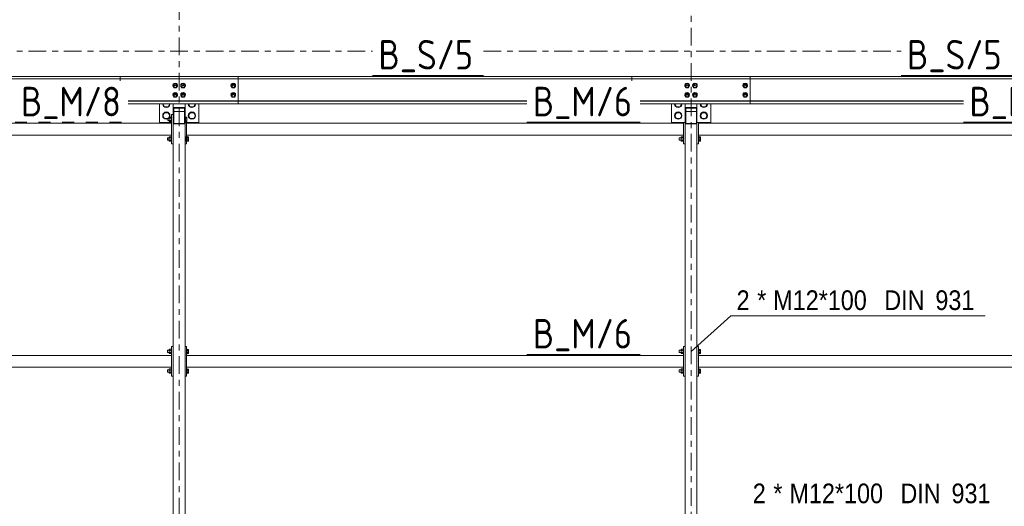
# Model space of a CAD drawing. Header units: millimetres. Extents: x 581 to 1768, y 561 to 1400.
# Tile 22 of 91: x 683 to 783, y 1287 to 1336. Entities that reach past the tile are written whole.
import ezdxf

# ---------------------------------------------------------------- set-up
doc = ezdxf.new("R2010")
doc.units = ezdxf.units.MM
doc.header["$LTSCALE"] = 0.6
for name, pattern in [('XKITLINE00', [0]), ('XKITLINE02', [4, 2, -2]), ('XKITLINE03', [6, 3, -1, 1, -1])]:
    doc.linetypes.add(name, pattern=pattern)
for name, color, linetype, lineweight in [('Bolt', 7, 'Continuous', 0), ('BoltMark', 3, 'Continuous', 0), ('Part', 2, 'Continuous', 0), ('PartMark', 3, 'Continuous', 0), ('S-GRID', 1, 'Continuous', 0)]:
    doc.layers.add(name, color=color, linetype=linetype, lineweight=lineweight)
doc.styles.add('ARIAL', font='ARIAL.TTF')
doc.styles.add('ISOCPEUR', font='ISOCPEUR.TTF')

msp = doc.modelspace()

# ---------------------------------------------------------------- linework, layer by layer
at = {"layer": 'Bolt', "color": 3, "linetype": 'XKITLINE00', "lineweight": 0}
for p, q in [((698.19, 1329.69), (698.16, 1329.58)), ((698.16, 1329.56), (698.19, 1329.68)), ((698.16, 1329.56), (698.16, 1329.58)), ((698.19, 1329.45), (698.16, 1329.56)), ((698.29, 1329.74), (698.18, 1329.56)), ((698.18, 1329.5), (698.29, 1329.69)), ((698.18, 1329.5), (698.18, 1329.56)), ((698.18, 1329.5), (698.29, 1329.32)), ((698.28, 1329.78), (698.19, 1329.69)), ((698.19, 1329.68), (698.28, 1329.76)), ((698.19, 1329.45), (698.25, 1329.4)), ((698.4, 1329.81), (698.28, 1329.78)), ((698.28, 1329.76), (698.4, 1329.79)), ((698.28, 1329.47), (698.3, 1329.53)), ((698.28, 1329.47), (698.28, 1329.5)), ((698.3, 1329.41), (698.28, 1329.47)), ((698.29, 1329.69), (698.29, 1329.74)), ((698.51, 1329.74), (698.29, 1329.74)), ((698.29, 1329.69), (698.51, 1329.69)), ((698.29, 1329.32), (698.51, 1329.32)), ((698.3, 1329.53), (698.34, 1329.57)), ((698.34, 1329.37), (698.3, 1329.41)), ((698.34, 1329.57), (698.4, 1329.58)), ((698.4, 1329.35), (698.34, 1329.37)), ((698.52, 1329.78), (698.4, 1329.81)), ((698.4, 1329.79), (698.52, 1329.76)), ((698.4, 1329.58), (698.46, 1329.57)), ((698.46, 1329.37), (698.4, 1329.35)), ((698.46, 1329.57), (698.51, 1329.53)), ((698.51, 1329.41), (698.46, 1329.37)), ((698.51, 1329.69), (698.51, 1329.74)), ((698.62, 1329.56), (698.51, 1329.74)), ((698.62, 1329.5), (698.51, 1329.69)), ((698.51, 1329.53), (698.52, 1329.47)), ((698.51, 1329.32), (698.62, 1329.5)), ((698.52, 1329.47), (698.51, 1329.41)), ((698.61, 1329.69), (698.52, 1329.78)), ((698.52, 1329.76), (698.61, 1329.68)), ((698.52, 1329.47), (698.52, 1329.5)), ((698.61, 1329.45), (698.56, 1329.4)), ((698.64, 1329.58), (698.61, 1329.69)), ((698.61, 1329.68), (698.64, 1329.56)), ((698.64, 1329.56), (698.61, 1329.45)), ((698.62, 1329.5), (698.62, 1329.56)), ((698.64, 1329.56), (698.64, 1329.58)), ((698.99, 1329.69), (698.96, 1329.58)), ((698.96, 1329.56), (698.99, 1329.68)), ((698.96, 1329.56), (698.96, 1329.58)), ((698.99, 1329.45), (698.96, 1329.56)), ((699.09, 1329.74), (698.98, 1329.56)), ((698.98, 1329.5), (699.09, 1329.69)), ((698.98, 1329.5), (698.98, 1329.56)), ((698.98, 1329.5), (699.09, 1329.32)), ((699.08, 1329.78), (698.99, 1329.69)), ((698.99, 1329.68), (699.08, 1329.76)), ((698.99, 1329.45), (699.05, 1329.4)), ((699.2, 1329.81), (699.08, 1329.78)), ((699.08, 1329.76), (699.2, 1329.79)), ((699.08, 1329.47), (699.1, 1329.53)), ((699.08, 1329.47), (699.08, 1329.5)), ((699.1, 1329.41), (699.08, 1329.47)), ((699.09, 1329.69), (699.09, 1329.74)), ((699.31, 1329.74), (699.09, 1329.74)), ((699.09, 1329.69), (699.31, 1329.69)), ((699.09, 1329.32), (699.31, 1329.32)), ((699.1, 1329.53), (699.14, 1329.57)), ((699.14, 1329.37), (699.1, 1329.41)), ((699.14, 1329.57), (699.2, 1329.58)), ((699.2, 1329.35), (699.14, 1329.37)), ((699.32, 1329.78), (699.2, 1329.81)), ((699.2, 1329.79), (699.32, 1329.76)), ((699.2, 1329.58), (699.26, 1329.57)), ((699.26, 1329.37), (699.2, 1329.35)), ((699.26, 1329.57), (699.31, 1329.53)), ((699.31, 1329.41), (699.26, 1329.37)), ((699.31, 1329.69), (699.31, 1329.74)), ((699.42, 1329.56), (699.31, 1329.74)), ((699.42, 1329.5), (699.31, 1329.69)), ((699.31, 1329.53), (699.32, 1329.47)), ((699.31, 1329.32), (699.42, 1329.5)), ((699.32, 1329.47), (699.31, 1329.41)), ((699.41, 1329.69), (699.32, 1329.78)), ((699.32, 1329.76), (699.41, 1329.68)), ((699.32, 1329.47), (699.32, 1329.5)), ((699.41, 1329.45), (699.36, 1329.4)), ((699.44, 1329.58), (699.41, 1329.69)), ((699.41, 1329.68), (699.44, 1329.56)), ((699.44, 1329.56), (699.41, 1329.45)), ((699.42, 1329.5), (699.42, 1329.56)), ((699.44, 1329.56), (699.44, 1329.58)), ((704.09, 1329.69), (704.06, 1329.58)), ((704.06, 1329.56), (704.09, 1329.68)), ((704.06, 1329.56), (704.06, 1329.58)), ((704.09, 1329.45), (704.06, 1329.56)), ((704.19, 1329.75), (704.08, 1329.56)), ((704.08, 1329.51), (704.19, 1329.69)), ((704.08, 1329.51), (704.08, 1329.56)), ((704.08, 1329.51), (704.19, 1329.32)), ((704.18, 1329.78), (704.09, 1329.69)), ((704.09, 1329.68), (704.18, 1329.76)), ((704.09, 1329.45), (704.15, 1329.4)), ((704.3, 1329.81), (704.18, 1329.78)), ((704.18, 1329.76), (704.3, 1329.79)), ((704.18, 1329.48), (704.2, 1329.53)), ((704.18, 1329.48), (704.18, 1329.51)), ((704.2, 1329.42), (704.18, 1329.48)), ((704.19, 1329.69), (704.19, 1329.75)), ((704.41, 1329.75), (704.19, 1329.75)), ((704.19, 1329.69), (704.41, 1329.69)), ((704.19, 1329.32), (704.41, 1329.32)), ((704.2, 1329.53), (704.24, 1329.58)), ((704.24, 1329.38), (704.2, 1329.42)), ((704.24, 1329.58), (704.3, 1329.59)), ((704.3, 1329.36), (704.24, 1329.38)), ((704.42, 1329.78), (704.3, 1329.81)), ((704.3, 1329.79), (704.42, 1329.76)), ((704.3, 1329.59), (704.36, 1329.58)), ((704.36, 1329.38), (704.3, 1329.36)), ((704.36, 1329.58), (704.41, 1329.53)), ((704.41, 1329.42), (704.36, 1329.38)), ((704.41, 1329.69), (704.41, 1329.75)), ((704.52, 1329.56), (704.41, 1329.75)), ((704.52, 1329.51), (704.41, 1329.69)), ((704.41, 1329.53), (704.42, 1329.48)), ((704.41, 1329.32), (704.52, 1329.51)), ((704.42, 1329.48), (704.41, 1329.42)), ((704.51, 1329.69), (704.42, 1329.78)), ((704.42, 1329.76), (704.51, 1329.68)), ((704.42, 1329.48), (704.42, 1329.51)), ((704.51, 1329.45), (704.46, 1329.4)), ((704.54, 1329.58), (704.51, 1329.69)), ((704.51, 1329.68), (704.54, 1329.56)), ((704.54, 1329.56), (704.51, 1329.45)), ((704.52, 1329.51), (704.52, 1329.56)), ((704.54, 1329.56), (704.54, 1329.58)), ((750.19, 1329.69), (750.16, 1329.58)), ((750.16, 1329.56), (750.19, 1329.68)), ((750.16, 1329.56), (750.16, 1329.58)), ((750.19, 1329.45), (750.16, 1329.56)), ((750.29, 1329.74), (750.18, 1329.56)), ((750.18, 1329.5), (750.29, 1329.69)), ((750.18, 1329.5), (750.18, 1329.56)), ((750.18, 1329.5), (750.29, 1329.32)), ((750.28, 1329.78), (750.19, 1329.69)), ((750.19, 1329.68), (750.28, 1329.76)), ((750.19, 1329.45), (750.25, 1329.4)), ((750.4, 1329.81), (750.28, 1329.78)), ((750.28, 1329.76), (750.4, 1329.79)), ((750.28, 1329.47), (750.3, 1329.53)), ((750.28, 1329.47), (750.28, 1329.5)), ((750.3, 1329.41), (750.28, 1329.47)), ((750.29, 1329.69), (750.29, 1329.74)), ((750.51, 1329.74), (750.29, 1329.74)), ((750.29, 1329.69), (750.51, 1329.69)), ((750.29, 1329.32), (750.51, 1329.32)), ((750.3, 1329.53), (750.34, 1329.57)), ((750.34, 1329.37), (750.3, 1329.41)), ((750.34, 1329.57), (750.4, 1329.58)), ((750.4, 1329.35), (750.34, 1329.37)), ((750.52, 1329.78), (750.4, 1329.81)), ((750.4, 1329.79), (750.52, 1329.76)), ((750.4, 1329.58), (750.46, 1329.57)), ((750.46, 1329.37), (750.4, 1329.35)), ((750.46, 1329.57), (750.51, 1329.53)), ((750.51, 1329.41), (750.46, 1329.37)), ((750.51, 1329.69), (750.51, 1329.74)), ((750.62, 1329.56), (750.51, 1329.74)), ((750.62, 1329.5), (750.51, 1329.69)), ((750.51, 1329.53), (750.52, 1329.47)), ((750.51, 1329.32), (750.62, 1329.5)), ((750.52, 1329.47), (750.51, 1329.41)), ((750.61, 1329.69), (750.52, 1329.78)), ((750.52, 1329.76), (750.61, 1329.68)), ((750.52, 1329.47), (750.52, 1329.5)), ((750.61, 1329.45), (750.56, 1329.4)), ((750.64, 1329.58), (750.61, 1329.69)), ((750.61, 1329.68), (750.64, 1329.56)), ((750.64, 1329.56), (750.61, 1329.45)), ((750.62, 1329.5), (750.62, 1329.56)), ((750.64, 1329.56), (750.64, 1329.58)), ((750.99, 1329.69), (750.96, 1329.58)), ((750.96, 1329.56), (750.99, 1329.68)), ((750.96, 1329.56), (750.96, 1329.58)), ((750.99, 1329.45), (750.96, 1329.56)), ((751.09, 1329.74), (750.98, 1329.56)), ((750.98, 1329.5), (751.09, 1329.69)), ((750.98, 1329.5), (750.98, 1329.56)), ((750.98, 1329.5), (751.09, 1329.32)), ((751.08, 1329.78), (750.99, 1329.69)), ((750.99, 1329.68), (751.08, 1329.76)), ((750.99, 1329.45), (751.05, 1329.4)), ((751.2, 1329.81), (751.08, 1329.78)), ((751.08, 1329.76), (751.2, 1329.79)), ((751.08, 1329.47), (751.1, 1329.53)), ((751.08, 1329.47), (751.08, 1329.5)), ((751.1, 1329.41), (751.08, 1329.47)), ((751.09, 1329.69), (751.09, 1329.74)), ((751.31, 1329.74), (751.09, 1329.74)), ((751.09, 1329.69), (751.31, 1329.69)), ((751.09, 1329.32), (751.31, 1329.32)), ((751.1, 1329.53), (751.14, 1329.57)), ((751.14, 1329.37), (751.1, 1329.41)), ((751.14, 1329.57), (751.2, 1329.58)), ((751.2, 1329.35), (751.14, 1329.37)), ((751.32, 1329.78), (751.2, 1329.81)), ((751.2, 1329.79), (751.32, 1329.76)), ((751.2, 1329.58), (751.26, 1329.57)), ((751.26, 1329.37), (751.2, 1329.35)), ((751.26, 1329.57), (751.31, 1329.53)), ((751.31, 1329.41), (751.26, 1329.37)), ((751.31, 1329.69), (751.31, 1329.74)), ((751.42, 1329.56), (751.31, 1329.74)), ((751.42, 1329.5), (751.31, 1329.69)), ((751.31, 1329.53), (751.32, 1329.47)), ((751.31, 1329.32), (751.42, 1329.5)), ((751.32, 1329.47), (751.31, 1329.41)), ((751.41, 1329.69), (751.32, 1329.78)), ((751.32, 1329.76), (751.41, 1329.68)), ((751.32, 1329.47), (751.32, 1329.5)), ((751.41, 1329.45), (751.36, 1329.4)), ((751.44, 1329.58), (751.41, 1329.69)), ((751.41, 1329.68), (751.44, 1329.56)), ((751.44, 1329.56), (751.41, 1329.45)), ((751.42, 1329.5), (751.42, 1329.56)), ((751.44, 1329.56), (751.44, 1329.58)), ((756.09, 1329.69), (756.06, 1329.58)), ((756.06, 1329.56), (756.09, 1329.68)), ((756.06, 1329.56), (756.06, 1329.58)), ((756.09, 1329.45), (756.06, 1329.56)), ((756.19, 1329.75), (756.08, 1329.56)), ((756.08, 1329.51), (756.19, 1329.69)), ((756.08, 1329.51), (756.08, 1329.56)), ((756.08, 1329.51), (756.19, 1329.32)), ((756.18, 1329.78), (756.09, 1329.69)), ((756.09, 1329.68), (756.18, 1329.76)), ((756.09, 1329.45), (756.15, 1329.4)), ((756.3, 1329.81), (756.18, 1329.78)), ((756.18, 1329.76), (756.3, 1329.79)), ((756.18, 1329.48), (756.2, 1329.53)), ((756.18, 1329.48), (756.18, 1329.51)), ((756.2, 1329.42), (756.18, 1329.48)), ((756.19, 1329.69), (756.19, 1329.75)), ((756.41, 1329.75), (756.19, 1329.75)), ((756.19, 1329.69), (756.41, 1329.69)), ((756.19, 1329.32), (756.41, 1329.32)), ((756.2, 1329.53), (756.24, 1329.58)), ((756.24, 1329.38), (756.2, 1329.42)), ((756.24, 1329.58), (756.3, 1329.59)), ((756.3, 1329.36), (756.24, 1329.38)), ((756.42, 1329.78), (756.3, 1329.81)), ((756.3, 1329.79), (756.42, 1329.76)), ((756.3, 1329.59), (756.36, 1329.58)), ((756.36, 1329.38), (756.3, 1329.36)), ((756.36, 1329.58), (756.41, 1329.53)), ((756.41, 1329.42), (756.36, 1329.38)), ((756.41, 1329.69), (756.41, 1329.75)), ((756.52, 1329.56), (756.41, 1329.75)), ((756.52, 1329.51), (756.41, 1329.69)), ((756.41, 1329.53), (756.42, 1329.48)), ((756.41, 1329.32), (756.52, 1329.51)), ((756.42, 1329.48), (756.41, 1329.42)), ((756.51, 1329.69), (756.42, 1329.78)), ((756.42, 1329.76), (756.51, 1329.68)), ((756.42, 1329.48), (756.42, 1329.51)), ((756.51, 1329.45), (756.46, 1329.4)), ((756.54, 1329.58), (756.51, 1329.69)), ((756.51, 1329.68), (756.54, 1329.56)), ((756.54, 1329.56), (756.51, 1329.45)), ((756.52, 1329.51), (756.52, 1329.56)), ((756.54, 1329.56), (756.54, 1329.58)), ((698.19, 1328.74), (698.16, 1328.62)), ((698.16, 1328.61), (698.19, 1328.72)), ((698.16, 1328.61), (698.16, 1328.62)), ((698.19, 1328.49), (698.16, 1328.61)), ((698.29, 1328.79), (698.18, 1328.61)), ((698.18, 1328.55), (698.29, 1328.73)), ((698.18, 1328.55), (698.18, 1328.61)), ((698.18, 1328.55), (698.29, 1328.37)), ((698.28, 1328.82), (698.19, 1328.74)), ((698.19, 1328.72), (698.28, 1328.8)), ((698.19, 1328.49), (698.25, 1328.44)), ((698.4, 1328.85), (698.28, 1328.82)), ((698.28, 1328.8), (698.4, 1328.84)), ((698.28, 1328.51), (698.3, 1328.57)), ((698.28, 1328.51), (698.28, 1328.55)), ((698.3, 1328.46), (698.28, 1328.51)), ((698.29, 1328.73), (698.29, 1328.79)), ((698.51, 1328.79), (698.29, 1328.79)), ((698.29, 1328.73), (698.51, 1328.73)), ((698.29, 1328.37), (698.51, 1328.37)), ((698.3, 1328.57), (698.34, 1328.61)), ((698.34, 1328.41), (698.3, 1328.46)), ((698.34, 1328.61), (698.4, 1328.63)), ((698.4, 1328.4), (698.34, 1328.41)), ((698.52, 1328.82), (698.4, 1328.85)), ((698.4, 1328.84), (698.52, 1328.8)), ((698.4, 1328.63), (698.46, 1328.61)), ((698.46, 1328.41), (698.4, 1328.4)), ((698.46, 1328.61), (698.51, 1328.57)), ((698.51, 1328.46), (698.46, 1328.41)), ((698.51, 1328.73), (698.51, 1328.79)), ((698.62, 1328.61), (698.51, 1328.79)), ((698.62, 1328.55), (698.51, 1328.73)), ((698.51, 1328.57), (698.52, 1328.51)), ((698.51, 1328.37), (698.62, 1328.55)), ((698.52, 1328.51), (698.51, 1328.46)), ((698.61, 1328.74), (698.52, 1328.82)), ((698.52, 1328.8), (698.61, 1328.72)), ((698.52, 1328.51), (698.52, 1328.55)), ((698.61, 1328.49), (698.56, 1328.44)), ((698.64, 1328.62), (698.61, 1328.74)), ((698.61, 1328.72), (698.64, 1328.61)), ((698.64, 1328.61), (698.61, 1328.49)), ((698.62, 1328.55), (698.62, 1328.61)), ((698.64, 1328.61), (698.64, 1328.62)), ((698.99, 1328.74), (698.96, 1328.62)), ((698.96, 1328.61), (698.99, 1328.72)), ((698.96, 1328.61), (698.96, 1328.62)), ((698.99, 1328.49), (698.96, 1328.61)), ((699.09, 1328.79), (698.98, 1328.61)), ((698.98, 1328.55), (699.09, 1328.73)), ((698.98, 1328.55), (698.98, 1328.61)), ((698.98, 1328.55), (699.09, 1328.37)), ((699.08, 1328.82), (698.99, 1328.74)), ((698.99, 1328.72), (699.08, 1328.8)), ((698.99, 1328.49), (699.05, 1328.44)), ((699.2, 1328.85), (699.08, 1328.82)), ((699.08, 1328.8), (699.2, 1328.84)), ((699.08, 1328.51), (699.1, 1328.57)), ((699.08, 1328.51), (699.08, 1328.55)), ((699.1, 1328.46), (699.08, 1328.51)), ((699.09, 1328.73), (699.09, 1328.79)), ((699.31, 1328.79), (699.09, 1328.79)), ((699.09, 1328.73), (699.31, 1328.73)), ((699.09, 1328.37), (699.31, 1328.37)), ((699.1, 1328.57), (699.14, 1328.61)), ((699.14, 1328.41), (699.1, 1328.46)), ((699.14, 1328.61), (699.2, 1328.63)), ((699.2, 1328.4), (699.14, 1328.41)), ((699.32, 1328.82), (699.2, 1328.85)), ((699.2, 1328.84), (699.32, 1328.8)), ((699.2, 1328.63), (699.26, 1328.61)), ((699.26, 1328.41), (699.2, 1328.4)), ((699.26, 1328.61), (699.31, 1328.57)), ((699.31, 1328.46), (699.26, 1328.41)), ((699.31, 1328.73), (699.31, 1328.79)), ((699.42, 1328.61), (699.31, 1328.79)), ((699.42, 1328.55), (699.31, 1328.73)), ((699.31, 1328.57), (699.32, 1328.51)), ((699.31, 1328.37), (699.42, 1328.55)), ((699.32, 1328.51), (699.31, 1328.46)), ((699.41, 1328.74), (699.32, 1328.82)), ((699.32, 1328.8), (699.41, 1328.72)), ((699.32, 1328.51), (699.32, 1328.55)), ((699.41, 1328.49), (699.36, 1328.44)), ((699.44, 1328.62), (699.41, 1328.74)), ((699.41, 1328.72), (699.44, 1328.61)), ((699.44, 1328.61), (699.41, 1328.49)), ((699.42, 1328.55), (699.42, 1328.61)), ((699.44, 1328.61), (699.44, 1328.62)), ((704.09, 1328.74), (704.06, 1328.62)), ((704.06, 1328.61), (704.09, 1328.72)), ((704.06, 1328.61), (704.06, 1328.62)), ((704.09, 1328.49), (704.06, 1328.61)), ((704.19, 1328.79), (704.08, 1328.61)), ((704.08, 1328.55), (704.19, 1328.73)), ((704.08, 1328.55), (704.08, 1328.61)), ((704.08, 1328.55), (704.19, 1328.37)), ((704.18, 1328.82), (704.09, 1328.74)), ((704.09, 1328.72), (704.18, 1328.81)), ((704.09, 1328.49), (704.15, 1328.44)), ((704.3, 1328.85), (704.18, 1328.82)), ((704.18, 1328.81), (704.3, 1328.84)), ((704.18, 1328.52), (704.2, 1328.58)), ((704.18, 1328.52), (704.18, 1328.55)), ((704.2, 1328.46), (704.18, 1328.52)), ((704.19, 1328.73), (704.19, 1328.79)), ((704.41, 1328.79), (704.19, 1328.79)), ((704.19, 1328.73), (704.41, 1328.73)), ((704.19, 1328.37), (704.41, 1328.37)), ((704.2, 1328.58), (704.24, 1328.62)), ((704.24, 1328.42), (704.2, 1328.46)), ((704.24, 1328.62), (704.3, 1328.64)), ((704.3, 1328.41), (704.24, 1328.42)), ((704.42, 1328.82), (704.3, 1328.85)), ((704.3, 1328.84), (704.42, 1328.81)), ((704.3, 1328.64), (704.36, 1328.62)), ((704.36, 1328.42), (704.3, 1328.41)), ((704.36, 1328.62), (704.41, 1328.58)), ((704.41, 1328.46), (704.36, 1328.42)), ((704.41, 1328.73), (704.41, 1328.79)), ((704.52, 1328.61), (704.41, 1328.79)), ((704.52, 1328.55), (704.41, 1328.73)), ((704.41, 1328.58), (704.42, 1328.52)), ((704.41, 1328.37), (704.52, 1328.55)), ((704.42, 1328.52), (704.41, 1328.46)), ((704.51, 1328.74), (704.42, 1328.82)), ((704.42, 1328.81), (704.51, 1328.72)), ((704.42, 1328.52), (704.42, 1328.55)), ((704.51, 1328.49), (704.46, 1328.44)), ((704.54, 1328.62), (704.51, 1328.74)), ((704.51, 1328.72), (704.54, 1328.61)), ((704.54, 1328.61), (704.51, 1328.49)), ((704.52, 1328.55), (704.52, 1328.61)), ((704.54, 1328.61), (704.54, 1328.62)), ((750.19, 1328.74), (750.16, 1328.62)), ((750.16, 1328.61), (750.19, 1328.72)), ((750.16, 1328.61), (750.16, 1328.62)), ((750.19, 1328.49), (750.16, 1328.61)), ((750.29, 1328.79), (750.18, 1328.61)), ((750.18, 1328.55), (750.29, 1328.73)), ((750.18, 1328.55), (750.18, 1328.61)), ((750.18, 1328.55), (750.29, 1328.37)), ((750.28, 1328.82), (750.19, 1328.74)), ((750.19, 1328.72), (750.28, 1328.8)), ((750.19, 1328.49), (750.25, 1328.44)), ((750.4, 1328.85), (750.28, 1328.82)), ((750.28, 1328.8), (750.4, 1328.84)), ((750.28, 1328.51), (750.3, 1328.57)), ((750.28, 1328.51), (750.28, 1328.55)), ((750.3, 1328.46), (750.28, 1328.51)), ((750.29, 1328.73), (750.29, 1328.79)), ((750.51, 1328.79), (750.29, 1328.79)), ((750.29, 1328.73), (750.51, 1328.73)), ((750.29, 1328.37), (750.51, 1328.37)), ((750.3, 1328.57), (750.34, 1328.61)), ((750.34, 1328.41), (750.3, 1328.46)), ((750.34, 1328.61), (750.4, 1328.63)), ((750.4, 1328.4), (750.34, 1328.41)), ((750.52, 1328.82), (750.4, 1328.85)), ((750.4, 1328.84), (750.52, 1328.8)), ((750.4, 1328.63), (750.46, 1328.61)), ((750.46, 1328.41), (750.4, 1328.4)), ((750.46, 1328.61), (750.51, 1328.57)), ((750.51, 1328.46), (750.46, 1328.41)), ((750.51, 1328.73), (750.51, 1328.79)), ((750.62, 1328.61), (750.51, 1328.79)), ((750.62, 1328.55), (750.51, 1328.73)), ((750.51, 1328.57), (750.52, 1328.51)), ((750.51, 1328.37), (750.62, 1328.55)), ((750.52, 1328.51), (750.51, 1328.46)), ((750.61, 1328.74), (750.52, 1328.82)), ((750.52, 1328.8), (750.61, 1328.72)), ((750.52, 1328.51), (750.52, 1328.55)), ((750.61, 1328.49), (750.56, 1328.44)), ((750.64, 1328.62), (750.61, 1328.74)), ((750.61, 1328.72), (750.64, 1328.61)), ((750.64, 1328.61), (750.61, 1328.49)), ((750.62, 1328.55), (750.62, 1328.61)), ((750.64, 1328.61), (750.64, 1328.62)), ((750.99, 1328.74), (750.96, 1328.62)), ((750.96, 1328.61), (750.99, 1328.72)), ((750.96, 1328.61), (750.96, 1328.62)), ((750.99, 1328.49), (750.96, 1328.61)), ((751.09, 1328.79), (750.98, 1328.61)), ((750.98, 1328.55), (751.09, 1328.73)), ((750.98, 1328.55), (750.98, 1328.61)), ((750.98, 1328.55), (751.09, 1328.37)), ((751.08, 1328.82), (750.99, 1328.74)), ((750.99, 1328.72), (751.08, 1328.8)), ((750.99, 1328.49), (751.05, 1328.44)), ((751.2, 1328.85), (751.08, 1328.82)), ((751.08, 1328.8), (751.2, 1328.84)), ((751.08, 1328.51), (751.1, 1328.57)), ((751.08, 1328.51), (751.08, 1328.55)), ((751.1, 1328.46), (751.08, 1328.51)), ((751.09, 1328.73), (751.09, 1328.79)), ((751.31, 1328.79), (751.09, 1328.79)), ((751.09, 1328.73), (751.31, 1328.73)), ((751.09, 1328.37), (751.31, 1328.37)), ((751.1, 1328.57), (751.14, 1328.61)), ((751.14, 1328.41), (751.1, 1328.46)), ((751.14, 1328.61), (751.2, 1328.63)), ((751.2, 1328.4), (751.14, 1328.41)), ((751.32, 1328.82), (751.2, 1328.85)), ((751.2, 1328.84), (751.32, 1328.8)), ((751.2, 1328.63), (751.26, 1328.61)), ((751.26, 1328.41), (751.2, 1328.4)), ((751.26, 1328.61), (751.31, 1328.57)), ((751.31, 1328.46), (751.26, 1328.41)), ((751.31, 1328.73), (751.31, 1328.79)), ((751.42, 1328.61), (751.31, 1328.79)), ((751.42, 1328.55), (751.31, 1328.73)), ((751.31, 1328.57), (751.32, 1328.51)), ((751.31, 1328.37), (751.42, 1328.55)), ((751.32, 1328.51), (751.31, 1328.46)), ((751.41, 1328.74), (751.32, 1328.82)), ((751.32, 1328.8), (751.41, 1328.72)), ((751.32, 1328.51), (751.32, 1328.55)), ((751.41, 1328.49), (751.36, 1328.44)), ((751.44, 1328.62), (751.41, 1328.74)), ((751.41, 1328.72), (751.44, 1328.61)), ((751.44, 1328.61), (751.41, 1328.49)), ((751.42, 1328.55), (751.42, 1328.61)), ((751.44, 1328.61), (751.44, 1328.62)), ((756.09, 1328.74), (756.06, 1328.62)), ((756.06, 1328.61), (756.09, 1328.72)), ((756.06, 1328.61), (756.06, 1328.62)), ((756.09, 1328.49), (756.06, 1328.61)), ((756.19, 1328.79), (756.08, 1328.61)), ((756.08, 1328.55), (756.19, 1328.73)), ((756.08, 1328.55), (756.08, 1328.61)), ((756.08, 1328.55), (756.19, 1328.37)), ((756.18, 1328.82), (756.09, 1328.74)), ((756.09, 1328.72), (756.18, 1328.81)), ((756.09, 1328.49), (756.15, 1328.44)), ((756.3, 1328.85), (756.18, 1328.82)), ((756.18, 1328.81), (756.3, 1328.84)), ((756.18, 1328.52), (756.2, 1328.58)), ((756.18, 1328.52), (756.18, 1328.55)), ((756.2, 1328.46), (756.18, 1328.52)), ((756.19, 1328.73), (756.19, 1328.79)), ((756.41, 1328.79), (756.19, 1328.79)), ((756.19, 1328.73), (756.41, 1328.73)), ((756.19, 1328.37), (756.41, 1328.37)), ((756.2, 1328.58), (756.24, 1328.62)), ((756.24, 1328.42), (756.2, 1328.46)), ((756.24, 1328.62), (756.3, 1328.64)), ((756.3, 1328.41), (756.24, 1328.42)), ((756.42, 1328.82), (756.3, 1328.85)), ((756.3, 1328.84), (756.42, 1328.81)), ((756.3, 1328.64), (756.36, 1328.62)), ((756.36, 1328.42), (756.3, 1328.41)), ((756.36, 1328.62), (756.41, 1328.58)), ((756.41, 1328.46), (756.36, 1328.42)), ((756.41, 1328.73), (756.41, 1328.79)), ((756.52, 1328.61), (756.41, 1328.79)), ((756.52, 1328.55), (756.41, 1328.73)), ((756.41, 1328.58), (756.42, 1328.52)), ((756.41, 1328.37), (756.52, 1328.55)), ((756.42, 1328.52), (756.41, 1328.46)), ((756.51, 1328.74), (756.42, 1328.82)), ((756.42, 1328.81), (756.51, 1328.72)), ((756.42, 1328.52), (756.42, 1328.55)), ((756.51, 1328.49), (756.46, 1328.44)), ((756.54, 1328.62), (756.51, 1328.74)), ((756.51, 1328.72), (756.54, 1328.61)), ((756.54, 1328.61), (756.51, 1328.49)), ((756.52, 1328.55), (756.52, 1328.61)), ((756.54, 1328.61), (756.54, 1328.62)), ((697.33, 1327.4), (697.16, 1327.69)), ((697.68, 1327.4), (697.33, 1327.4)), ((697.84, 1327.69), (697.68, 1327.4)), ((699.93, 1327.4), (699.76, 1327.69)), ((700.28, 1327.4), (699.93, 1327.4)), ((700.44, 1327.69), (700.28, 1327.4)), ((749.33, 1327.4), (749.16, 1327.69)), ((749.68, 1327.4), (749.33, 1327.4)), ((749.84, 1327.69), (749.68, 1327.4)), ((751.93, 1327.4), (751.76, 1327.69)), ((752.28, 1327.4), (751.93, 1327.4)), ((752.44, 1327.69), (752.28, 1327.4)), ((697.16, 1326.5), (697.33, 1326.8)), ((697.33, 1326.2), (697.16, 1326.5)), ((697.33, 1326.8), (697.68, 1326.8)), ((697.65, 1326.25), (697.65, 1326.24)), ((697.65, 1326.25), (697.79, 1326.25)), ((697.65, 1326.24), (697.65, 1326.01)), ((697.68, 1326.8), (697.85, 1326.5)), ((697.85, 1326.5), (697.68, 1326.2)), ((697.79, 1326.35), (697.79, 1325.91)), ((697.79, 1326.35), (697.99, 1326.35)), ((697.79, 1326.24), (697.99, 1326.24)), ((697.99, 1326.37), (697.99, 1325.89)), ((697.99, 1326.37), (698.04, 1326.37)), ((699.4, 1326.37), (699.45, 1326.37)), ((699.45, 1326.37), (699.45, 1325.89)), ((699.45, 1326.34), (699.6, 1326.34)), ((699.45, 1326.24), (699.6, 1326.24)), ((699.6, 1326.34), (699.6, 1325.92)), ((699.76, 1326.5), (699.93, 1326.8)), ((699.93, 1326.2), (699.76, 1326.5)), ((699.93, 1326.8), (700.28, 1326.8)), ((700.28, 1326.8), (700.45, 1326.5)), ((700.45, 1326.5), (700.28, 1326.2)), ((749.16, 1326.5), (749.33, 1326.8)), ((749.33, 1326.2), (749.16, 1326.5)), ((749.33, 1326.8), (749.68, 1326.8)), ((749.68, 1326.8), (749.85, 1326.5)), ((749.85, 1326.5), (749.68, 1326.2)), ((751.76, 1326.5), (751.93, 1326.8)), ((751.93, 1326.2), (751.76, 1326.5)), ((751.93, 1326.8), (752.28, 1326.8)), ((752.28, 1326.8), (752.45, 1326.5)), ((752.45, 1326.5), (752.28, 1326.2)), ((697.68, 1326.2), (697.33, 1326.2)), ((697.65, 1326.01), (697.79, 1326.01)), ((697.79, 1326.02), (697.99, 1326.02)), ((697.79, 1325.91), (697.99, 1325.91)), ((697.99, 1325.89), (698.04, 1325.89)), ((699.4, 1325.89), (699.45, 1325.89)), ((699.45, 1326.03), (699.6, 1326.03)), ((699.45, 1325.92), (699.6, 1325.92)), ((700.28, 1326.2), (699.93, 1326.2)), ((749.68, 1326.2), (749.33, 1326.2)), ((752.28, 1326.2), (751.93, 1326.2)), ((697.61, 1324.25), (697.61, 1324.24)), ((697.61, 1324.25), (697.79, 1324.25)), ((697.61, 1324.24), (697.61, 1324.03)), ((697.65, 1324.25), (697.65, 1324.24)), ((697.65, 1324.25), (697.79, 1324.25)), ((697.65, 1324.24), (697.65, 1324.01)), ((697.79, 1324.35), (697.79, 1323.91)), ((697.79, 1324.35), (697.99, 1324.35)), ((697.79, 1324.35), (697.79, 1323.91)), ((697.79, 1324.35), (697.99, 1324.35)), ((697.79, 1324.24), (697.99, 1324.24)), ((697.79, 1324.24), (697.99, 1324.24)), ((697.99, 1324.37), (697.99, 1323.89)), ((697.99, 1324.37), (698.04, 1324.37)), ((697.99, 1324.37), (697.99, 1323.89)), ((697.99, 1324.37), (698.04, 1324.37)), ((699.4, 1324.37), (699.45, 1324.37)), ((699.45, 1324.37), (699.45, 1323.89)), ((699.45, 1324.34), (699.6, 1324.34)), ((699.45, 1324.24), (699.6, 1324.24)), ((699.56, 1324.37), (699.61, 1324.37)), ((699.6, 1324.34), (699.6, 1323.92)), ((699.61, 1324.37), (699.61, 1323.89)), ((699.61, 1324.34), (699.76, 1324.34)), ((699.61, 1324.24), (699.76, 1324.24)), ((699.76, 1323.92), (699.76, 1324.34)), ((749.61, 1324.25), (749.61, 1324.24)), ((749.61, 1324.25), (749.79, 1324.25)), ((749.61, 1324.24), (749.61, 1324.03)), ((749.79, 1324.35), (749.79, 1323.91)), ((749.79, 1324.35), (749.99, 1324.35)), ((749.79, 1324.24), (749.99, 1324.24)), ((749.99, 1324.37), (749.99, 1323.89)), ((749.99, 1324.37), (750.04, 1324.37)), ((751.56, 1324.37), (751.61, 1324.37)), ((751.61, 1324.37), (751.61, 1323.89)), ((751.61, 1324.34), (751.76, 1324.34)), ((751.61, 1324.24), (751.76, 1324.24)), ((751.76, 1323.92), (751.76, 1324.34)), ((697.61, 1324.01), (697.61, 1324.03)), ((697.61, 1324.01), (697.79, 1324.01)), ((697.65, 1324.01), (697.79, 1324.01)), ((697.79, 1324.02), (697.99, 1324.02)), ((697.79, 1324.02), (697.99, 1324.02)), ((697.79, 1323.91), (697.99, 1323.91)), ((697.79, 1323.91), (697.99, 1323.91)), ((697.99, 1323.89), (698.04, 1323.89)), ((697.99, 1323.89), (698.04, 1323.89)), ((699.4, 1323.89), (699.45, 1323.89)), ((699.45, 1324.03), (699.6, 1324.03)), ((699.45, 1323.92), (699.6, 1323.92)), ((699.56, 1323.89), (699.61, 1323.89)), ((699.61, 1324.03), (699.76, 1324.03)), ((699.61, 1323.92), (699.76, 1323.92)), ((749.61, 1324.01), (749.61, 1324.03)), ((749.61, 1324.01), (749.79, 1324.01)), ((749.79, 1324.02), (749.99, 1324.02)), ((749.79, 1323.91), (749.99, 1323.91)), ((749.99, 1323.89), (750.04, 1323.89)), ((751.56, 1323.89), (751.61, 1323.89)), ((751.61, 1324.03), (751.76, 1324.03)), ((751.61, 1323.92), (751.76, 1323.92)), ((697.61, 1302.65), (697.61, 1302.64)), ((697.61, 1302.65), (697.79, 1302.65)), ((697.61, 1302.64), (697.61, 1302.43)), ((697.61, 1302.41), (697.61, 1302.43)), ((697.61, 1302.41), (697.79, 1302.41)), ((697.79, 1302.75), (697.79, 1302.31)), ((697.79, 1302.75), (697.99, 1302.75)), ((697.79, 1302.64), (697.99, 1302.64)), ((697.79, 1302.42), (697.99, 1302.42)), ((697.79, 1302.31), (697.99, 1302.31)), ((697.99, 1302.77), (697.99, 1302.29)), ((697.99, 1302.77), (698.04, 1302.77)), ((697.99, 1302.29), (698.04, 1302.29)), ((699.56, 1302.77), (699.61, 1302.77)), ((699.56, 1302.29), (699.61, 1302.29)), ((699.61, 1302.77), (699.61, 1302.29)), ((699.61, 1302.74), (699.76, 1302.74)), ((699.61, 1302.64), (699.76, 1302.64)), ((699.61, 1302.43), (699.76, 1302.43)), ((699.61, 1302.32), (699.76, 1302.32)), ((699.76, 1302.32), (699.76, 1302.74)), ((749.61, 1302.65), (749.61, 1302.64)), ((749.61, 1302.65), (749.79, 1302.65)), ((749.61, 1302.64), (749.61, 1302.43)), ((749.61, 1302.41), (749.61, 1302.43)), ((749.61, 1302.41), (749.79, 1302.41)), ((749.79, 1302.75), (749.79, 1302.31)), ((749.79, 1302.75), (749.99, 1302.75)), ((749.79, 1302.64), (749.99, 1302.64)), ((749.79, 1302.42), (749.99, 1302.42)), ((749.79, 1302.31), (749.99, 1302.31)), ((749.99, 1302.77), (749.99, 1302.29)), ((749.99, 1302.77), (750.04, 1302.77)), ((749.99, 1302.29), (750.04, 1302.29)), ((751.56, 1302.77), (751.61, 1302.77)), ((751.56, 1302.29), (751.61, 1302.29)), ((751.61, 1302.77), (751.61, 1302.29)), ((751.61, 1302.74), (751.76, 1302.74)), ((751.61, 1302.64), (751.76, 1302.64)), ((751.61, 1302.43), (751.76, 1302.43)), ((751.61, 1302.32), (751.76, 1302.32)), ((751.76, 1302.32), (751.76, 1302.74)), ((697.61, 1300.65), (697.61, 1300.64)), ((697.61, 1300.65), (697.79, 1300.65)), ((697.61, 1300.64), (697.61, 1300.43)), ((697.61, 1300.41), (697.61, 1300.43)), ((697.61, 1300.41), (697.79, 1300.41)), ((697.79, 1300.75), (697.79, 1300.31)), ((697.79, 1300.75), (697.99, 1300.75)), ((697.79, 1300.64), (697.99, 1300.64)), ((697.79, 1300.42), (697.99, 1300.42)), ((697.79, 1300.31), (697.99, 1300.31)), ((697.99, 1300.77), (697.99, 1300.29)), ((697.99, 1300.77), (698.04, 1300.77)), ((697.99, 1300.29), (698.04, 1300.29)), ((699.56, 1300.77), (699.61, 1300.77)), ((699.56, 1300.29), (699.61, 1300.29)), ((699.61, 1300.77), (699.61, 1300.29)), ((699.61, 1300.74), (699.76, 1300.74)), ((699.61, 1300.64), (699.76, 1300.64)), ((699.61, 1300.43), (699.76, 1300.43)), ((699.61, 1300.32), (699.76, 1300.32)), ((699.76, 1300.32), (699.76, 1300.74)), ((749.61, 1300.65), (749.61, 1300.64)), ((749.61, 1300.65), (749.79, 1300.65)), ((749.61, 1300.64), (749.61, 1300.43)), ((749.61, 1300.41), (749.61, 1300.43)), ((749.61, 1300.41), (749.79, 1300.41)), ((749.79, 1300.75), (749.79, 1300.31)), ((749.79, 1300.75), (749.99, 1300.75)), ((749.79, 1300.64), (749.99, 1300.64)), ((749.79, 1300.42), (749.99, 1300.42)), ((749.79, 1300.31), (749.99, 1300.31)), ((749.99, 1300.77), (749.99, 1300.29)), ((749.99, 1300.77), (750.04, 1300.77)), ((749.99, 1300.29), (750.04, 1300.29)), ((751.56, 1300.77), (751.61, 1300.77)), ((751.56, 1300.29), (751.61, 1300.29)), ((751.61, 1300.77), (751.61, 1300.29)), ((751.61, 1300.74), (751.76, 1300.74)), ((751.61, 1300.64), (751.76, 1300.64)), ((751.61, 1300.43), (751.76, 1300.43)), ((751.61, 1300.32), (751.76, 1300.32)), ((751.76, 1300.32), (751.76, 1300.74))]:
    msp.add_line(p, q, dxfattribs=at)
for centre, start, end in [((697.5, 1327.7), 182.1333, 357.8667), ((700.1, 1327.7), 182.1333, 357.8667), ((749.5, 1327.7), 182.1333, 357.8667), ((752.1, 1327.7), 182.1333, 357.8667), ((697.5, 1326.5), 0, 180), ((697.5, 1326.5), 180, 0), ((700.1, 1326.5), 360, 180), ((700.1, 1326.5), 180, 360), ((749.5, 1326.5), 0, 180), ((749.5, 1326.5), 180, 0), ((752.1, 1326.5), 0, 180), ((752.1, 1326.5), 180, 0)]:
    msp.add_arc(centre, 0.37, start, end, dxfattribs=at)
at = {"layer": 'BoltMark', "color": 4, "linetype": 'XKITLINE00', "lineweight": 0}
for p, q in [((750.8, 1302.53), (754.83, 1306.14)), ((754.83, 1306.14), (780.67, 1306.14))]:
    msp.add_line(p, q, dxfattribs=at)
at = {"layer": 'Part', "color": 2, "linetype": 'XKITLINE00', "lineweight": 0}
for p, q in [((704.8, 1330.49), (645.94, 1330.49)), ((645.94, 1330.25), (704.8, 1330.25)), ((756.8, 1330.49), (692.8, 1330.49)), ((692.8, 1330.03), (692.8, 1330.49)), ((692.8, 1330.25), (756.8, 1330.25)), ((704.8, 1327.69), (704.8, 1330.49)), ((808.8, 1330.49), (744.8, 1330.49)), ((744.8, 1330.03), (744.8, 1330.49)), ((744.8, 1330.25), (808.8, 1330.25)), ((756.8, 1327.69), (756.8, 1330.49)), ((693.64, 1327.99), (704.8, 1327.99)), ((693.64, 1327.99), (704.8, 1327.99)), ((693.64, 1327.99), (734.13, 1327.99)), ((693.64, 1327.99), (734.13, 1327.99)), ((693.64, 1327.98), (704.8, 1327.98)), ((693.64, 1327.98), (734.13, 1327.98)), ((693.64, 1327.69), (704.8, 1327.69)), ((734.13, 1327.69), (693.64, 1327.69)), ((696.8, 1327.69), (696.8, 1325.8)), ((698.2, 1325.65), (698.2, 1327.69)), ((699.4, 1327.32), (698.2, 1327.32)), ((699.34, 1327.26), (698.26, 1327.26)), ((698.26, 1327.26), (698.26, 1325.71)), ((699.34, 1325.71), (699.34, 1327.26)), ((699.4, 1327.69), (699.4, 1325.65)), ((700.8, 1325.8), (700.8, 1327.69)), ((745.64, 1327.99), (778.48, 1327.99)), ((745.64, 1327.99), (778.48, 1327.99)), ((745.64, 1327.99), (756.8, 1327.99)), ((745.64, 1327.99), (756.8, 1327.99)), ((745.64, 1327.98), (778.48, 1327.98)), ((745.64, 1327.98), (756.8, 1327.98)), ((778.48, 1327.69), (745.64, 1327.69)), ((756.8, 1327.69), (745.64, 1327.69)), ((748.8, 1327.69), (748.8, 1325.8)), ((750.2, 1325.65), (750.2, 1327.69)), ((751.4, 1327.32), (750.2, 1327.32)), ((751.34, 1327.26), (750.26, 1327.26)), ((750.26, 1327.26), (750.26, 1325.71)), ((751.34, 1325.71), (751.34, 1327.26)), ((751.4, 1327.69), (751.4, 1325.65)), ((752.8, 1325.8), (752.8, 1327.69)), ((698.04, 1326.63), (698.04, 1323.63)), ((698.04, 1326.63), (698.2, 1326.63)), ((698.26, 1326.93), (699.34, 1326.93)), ((750.26, 1326.93), (751.34, 1326.93)), ((679.4, 1325.73), (698.04, 1325.73)), ((696.8, 1325.8), (698.04, 1325.8)), ((698.04, 1324.53), (698.04, 1325.73)), ((699.4, 1325.65), (698.2, 1325.65)), ((698.2, 1277.85), (698.2, 1325.65)), ((698.2, 1323.63), (698.2, 1325.65)), ((698.26, 1325.71), (699.34, 1325.71)), ((699.4, 1325.8), (700.8, 1325.8)), ((699.4, 1277.85), (699.4, 1325.65)), ((699.56, 1325.8), (699.56, 1323.63)), ((750.04, 1325.73), (699.56, 1325.73)), ((699.56, 1324.53), (699.56, 1325.73)), ((748.8, 1325.8), (750.2, 1325.8)), ((750.04, 1323.63), (750.04, 1325.8)), ((750.04, 1324.53), (750.04, 1325.73)), ((751.4, 1325.65), (750.2, 1325.65)), ((750.2, 1277.85), (750.2, 1325.65)), ((750.26, 1325.71), (751.34, 1325.71)), ((751.4, 1325.8), (752.8, 1325.8)), ((751.4, 1277.85), (751.4, 1325.65)), ((751.56, 1325.8), (751.56, 1323.63)), ((802.04, 1325.73), (751.56, 1325.73)), ((751.56, 1324.53), (751.56, 1325.73)), ((679.4, 1324.53), (698.04, 1324.53)), ((750.04, 1324.53), (699.56, 1324.53)), ((802.04, 1324.53), (751.56, 1324.53)), ((698.04, 1323.63), (698.2, 1323.63)), ((699.56, 1323.63), (699.4, 1323.63)), ((750.2, 1323.63), (750.04, 1323.63)), ((751.56, 1323.63), (751.4, 1323.63)), ((698.04, 1300.03), (698.04, 1303.03)), ((698.04, 1303.03), (698.2, 1303.03)), ((699.4, 1303.03), (699.56, 1303.03)), ((699.56, 1303.03), (699.56, 1300.03)), ((750.04, 1300.03), (750.04, 1303.03)), ((750.04, 1303.03), (750.2, 1303.03)), ((751.4, 1303.03), (751.56, 1303.03)), ((751.56, 1303.03), (751.56, 1300.03)), ((679.4, 1302.13), (698.04, 1302.13)), ((698.04, 1300.93), (698.04, 1302.13)), ((750.04, 1302.13), (699.56, 1302.13)), ((699.56, 1300.93), (699.56, 1302.13)), ((750.04, 1300.93), (750.04, 1302.13)), ((802.04, 1302.13), (751.56, 1302.13)), ((751.56, 1300.93), (751.56, 1302.13)), ((679.4, 1300.93), (698.04, 1300.93)), ((750.04, 1300.93), (699.56, 1300.93)), ((802.04, 1300.93), (751.56, 1300.93)), ((698.2, 1300.03), (698.04, 1300.03)), ((699.56, 1300.03), (699.4, 1300.03)), ((750.2, 1300.03), (750.04, 1300.03)), ((751.56, 1300.03), (751.4, 1300.03))]:
    msp.add_line(p, q, dxfattribs=at)
at = {"layer": 'PartMark', "color": 1, "linetype": 'XKITLINE00', "lineweight": 0}
for p, q in [((718.45, 1330.59), (729.71, 1330.59)), ((772.14, 1330.59), (783.39, 1330.59)), ((734.13, 1325.83), (745.64, 1325.83)), ((778.48, 1325.83), (790, 1325.83)), ((734.13, 1302.23), (745.64, 1302.23))]:
    msp.add_line(p, q, dxfattribs=at)
at = {"layer": 'PartMark', "color": 1, "linetype": 'XKITLINE02', "lineweight": 0}
msp.add_line((682.13, 1325.83), (693.64, 1325.83), dxfattribs=at)
at = {"layer": 'S-GRID', "color": 1, "linetype": 'XKITLINE03', "lineweight": 0}
for p, q in [((698.8, 1257.04), (698.8, 1350.13)), ((750.8, 1265.24), (750.8, 1347.14)), ((672.7, 1333.05), (718.45, 1333.05)), ((729.71, 1333.05), (772.14, 1333.05))]:
    msp.add_line(p, q, dxfattribs=at)

# ---------------------------------------------------------------- texts
at = {"layer": 'BoltMark', "color": 4, "style": 'ARIAL', "width": 0.85}
for s, p in [('2', (755.43, 1306.74)), ('*', (757.52, 1306.74)), ('M12*100', (759.15, 1306.74)), ('DIN', (770.43, 1306.74)), ('931', (775.62, 1306.74)), ('*', (759.16, 1287.1)), ('M12*100', (760.8, 1287.1)), ('2', (757.07, 1287.1)), ('DIN', (772.07, 1287.1)), ('931', (777.26, 1287.1))]:
    msp.add_text(s, height=2, dxfattribs=at).set_placement(p)
at = {"layer": 'PartMark', "color": 1, "style": 'ISOCPEUR', "width": 0.85}
for s, p in [('B_S/5', (719.05, 1331.19)), ('B_S/5', (772.74, 1331.19)), ('B_M/8', (682.73, 1326.43)), ('B_M/6', (734.73, 1326.43)), ('B_M/6', (779.08, 1326.43)), ('B_M/6', (734.73, 1302.83))]:
    msp.add_text(s, height=3, dxfattribs=at).set_placement(p)

doc.saveas('drawing.dxf')
